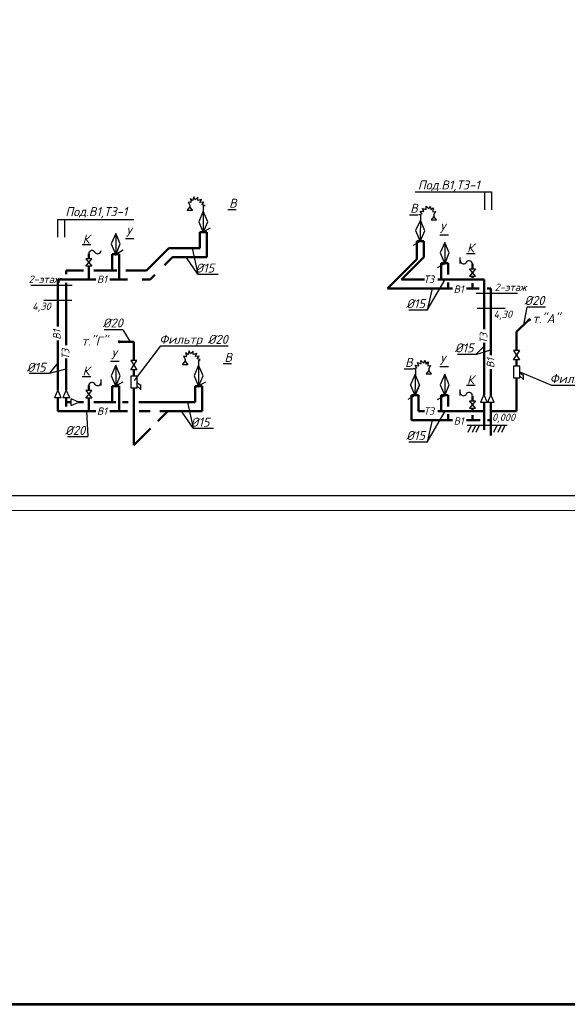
# Model space of a CAD drawing. Extents: x -4445 to 1909585, y 1860 to 289234.
# Tile 85 of 110: x 600552 to 618820, y 169339 to 202197. Entities that reach past the tile are written whole.
import ezdxf

# ---------------------------------------------------------------- set-up
doc = ezdxf.new("R2010")
doc.units = 0
doc.header["$LTSCALE"] = 0.5
doc.header["$MEASUREMENT"] = 0
doc.layers.get('0').update_dxf_attribs({"linetype": 'CONTINUOUS', "lineweight": 18})
doc.layers.add('ВК', color=7, linetype='CONTINUOUS', lineweight=25)
doc.styles.add('GOST', font='isocpeur.ttf')
doc.styles.add('Isocpeur', font='isocpeui.ttf', dxfattribs={"height": 250})
doc.styles.add('Констр', font='isocpeui.ttf')

msp = doc.modelspace()

# ---------------------------------------------------------------- linework, layer by layer
at = {"linetype": 'ByBlock', "lineweight": 20, "ltscale": 10}
msp.add_lwpolyline([(583410.935, 185814.276), (642810.935, 185814.276), (642810.935, 227814.276), (583410.935, 227814.276)], close=True, dxfattribs=at)
msp.add_lwpolyline([(583410.935, 185814.276), (642810.935, 185814.276), (642810.935, 227814.276), (583410.935, 227814.276)], close=True, dxfattribs=at)
at = {"ltscale": 10, "const_width": 50}
msp.add_lwpolyline([(585410.935, 186314.276), (642310.935, 186314.276), (642310.935, 227314.276), (585410.935, 227314.276)], close=True, dxfattribs=at)
msp.add_lwpolyline([(585410.935, 186314.276), (642310.935, 186314.276), (642310.935, 227314.276), (585410.935, 227314.276)], close=True, dxfattribs=at)
at = {"layer": 'ВК', "color": 5, "lineweight": 30}
for p, q in [((606320.462, 196154.929), (606253.996, 196228.723)), ((606253.996, 196228.723), (606265.074, 196092.204)), ((606361.081, 196284.068), (606320.462, 196154.929)), ((606401.7, 196184.447), (606361.081, 196284.068)), ((606497.707, 196272.999), (606401.7, 196184.447)), ((606490.321, 196162.308), (606497.707, 196272.999)), ((606612.177, 196199.205), (606490.321, 196162.308)), ((606564.173, 196095.894), (606612.177, 196199.205)), ((606136.05, 195825.237), (606228.148, 195940.927)), ((606265.074, 196092.204), (606172.759, 196106.963)), ((606172.759, 196106.963), (606228.148, 196007.341)), ((606228.148, 196007.341), (606228.148, 195940.927)), ((606228.148, 195940.927), (606317.002, 195825.237)), ((606689.721, 196106.963), (606564.173, 196095.894)), ((606626.947, 196022.1), (606689.721, 196106.963)), ((606734.032, 195999.962), (606626.947, 196022.1)), ((606677.78, 195970.636), (606734.032, 195999.962)), ((606677.78, 195970.636), (606677.78, 195090.349)), ((614037.075, 195794.107), (613990.656, 195898.14)), ((613990.656, 195898.14), (614111.934, 195859.385)), ((614111.934, 195859.385), (614106.24, 195970.176)), ((614106.24, 195970.176), (614200.883, 195880.167)), ((614200.883, 195880.167), (614243.019, 195979.156)), ((614243.019, 195979.156), (614281.659, 195849.411)), ((614281.659, 195849.411), (614349.246, 195922.18)), ((614349.246, 195922.18), (614336.083, 195785.847)), ((606317.002, 195825.237), (606136.05, 195825.237)), ((606676.644, 195806.739), (606523.079, 195454.595)), ((606828.719, 195454.847), (606676.644, 195806.739)), ((606828.719, 195454.847), (606676.644, 195806.739)), ((613917.926, 195506.739), (613758.998, 195156.983)), ((613865.771, 195700.781), (613973.181, 195721.281)), ((613921.567, 195670.6), (613865.771, 195700.781)), ((613921.567, 195670.6), (613908.116, 194790.415)), ((613973.181, 195721.281), (613911.711, 195807.093)), ((613911.711, 195807.093), (614037.075, 195794.107)), ((614064.606, 195152.564), (613917.926, 195506.739)), ((614064.606, 195152.564), (613917.926, 195506.739)), ((614370.693, 195634.023), (614280.082, 195519.705)), ((614280.082, 195519.705), (614461.013, 195516.94)), ((614336.083, 195785.847), (614428.612, 195799.194)), ((614371.708, 195700.429), (614370.693, 195634.023)), ((614461.013, 195516.94), (614370.693, 195634.023)), ((614428.612, 195799.194), (614371.708, 195700.429)), ((606523.079, 195454.595), (606676.644, 195097.285)), ((606676.644, 195097.285), (606828.719, 195454.847)), ((606677.78, 195118.267), (606921.105, 195253.218)), ((603755.84, 195064.828), (603602.275, 194712.685)), ((603907.915, 194712.936), (603755.84, 195064.828)), ((603907.915, 194712.936), (603755.84, 195064.828)), ((603756.977, 195062.199), (603756.977, 194348.439)), ((613758.998, 195156.983), (613907.085, 194797.368)), ((613907.085, 194797.368), (614064.606, 195152.564)), ((603602.275, 194712.685), (603755.84, 194355.374)), ((603755.84, 194355.374), (603907.915, 194712.936)), ((613684.172, 194671.68), (613927.496, 194809.805)), ((614731.624, 194764.828), (614578.058, 194412.685)), ((614883.698, 194412.936), (614731.624, 194764.828)), ((614883.698, 194412.936), (614731.624, 194764.828)), ((614732.76, 194762.199), (614732.76, 194048.439)), ((602953.822, 194220.074), (602753.822, 194220.074)), ((602753.822, 193970.074), (602953.822, 194220.074)), ((602753.822, 194220.074), (602953.822, 193970.074)), ((603756.977, 194376.356), (604000.301, 194514.481)), ((614578.058, 194412.685), (614731.624, 194055.374)), ((614731.624, 194055.374), (614883.698, 194412.936)), ((615240.708, 194061.826), (615240.708, 194261.826)), ((602953.822, 193970.074), (602753.822, 193970.074)), ((614493.624, 193924.098), (614736.949, 194062.223)), ((615553.547, 193883.972), (615753.547, 193883.972)), ((615753.547, 193633.972), (615553.547, 193883.972)), ((615753.547, 193883.972), (615553.547, 193633.972)), ((615553.547, 193633.972), (615753.547, 193633.972)), ((606108.593, 190949.461), (606016.278, 190964.22)), ((606016.278, 190964.22), (606071.666, 190864.598)), ((606163.981, 191012.186), (606097.514, 191085.98)), ((606097.514, 191085.98), (606108.593, 190949.461)), ((606204.6, 191141.325), (606163.981, 191012.186)), ((606245.218, 191041.704), (606204.6, 191141.325)), ((606341.225, 191130.256), (606245.218, 191041.704)), ((606333.839, 191019.565), (606341.225, 191130.256)), ((606455.695, 191056.462), (606333.839, 191019.565)), ((606407.692, 190953.151), (606455.695, 191056.462)), ((606533.24, 190964.22), (606407.692, 190953.151)), ((606470.466, 190879.357), (606533.24, 190964.22)), ((617230.3, 191159.725), (617030.3, 191159.725)), ((617030.3, 190850.339), (617231.324, 191159.725)), ((617030.3, 191159.725), (617230.3, 190850.339)), ((603755.84, 190663.996), (603602.275, 190311.852)), ((603907.915, 190312.103), (603755.84, 190663.996)), ((603907.915, 190312.103), (603755.84, 190663.996)), ((603756.977, 190661.366), (603756.977, 189947.606)), ((604462.611, 190826.542), (604262.611, 190826.542)), ((604262.611, 190517.156), (604463.635, 190826.542)), ((604262.611, 190826.542), (604462.611, 190517.156)), ((605979.569, 190682.494), (606071.666, 190798.184)), ((606160.52, 190682.494), (605979.569, 190682.494)), ((606071.666, 190864.598), (606071.666, 190798.184)), ((606071.666, 190798.184), (606160.52, 190682.494)), ((606520.163, 190663.996), (606366.597, 190311.852)), ((606577.55, 190857.219), (606470.466, 190879.357)), ((606672.237, 190312.103), (606520.163, 190663.996)), ((606672.237, 190312.103), (606520.163, 190663.996)), ((606521.299, 190827.893), (606577.55, 190857.219)), ((606521.299, 190827.893), (606521.299, 189947.606)), ((613694.59, 190558.038), (613802, 190578.538)), ((613802, 190578.538), (613740.53, 190664.35)), ((613740.53, 190664.35), (613865.894, 190651.364)), ((613865.894, 190651.364), (613819.475, 190755.396)), ((613819.475, 190755.396), (613940.753, 190716.642)), ((613940.753, 190716.642), (613935.06, 190827.433)), ((613935.06, 190827.433), (614029.702, 190737.424)), ((614029.702, 190737.424), (614071.838, 190836.413)), ((614071.838, 190836.413), (614110.479, 190706.668)), ((614110.479, 190706.668), (614178.065, 190779.437)), ((614178.065, 190779.437), (614164.902, 190643.104)), ((614164.902, 190643.104), (614257.432, 190656.45)), ((614257.432, 190656.45), (614200.528, 190557.686)), ((617230.3, 190850.339), (617030.3, 190850.339)), ((603602.275, 190311.852), (603755.84, 189954.542)), ((603755.84, 189954.542), (603907.915, 190312.103)), ((604462.611, 190517.156), (604262.611, 190517.156)), ((606366.597, 190311.852), (606520.163, 189954.542)), ((606520.163, 189954.542), (606672.237, 190312.103)), ((613746.746, 190363.996), (613587.817, 190014.24)), ((613750.386, 190527.857), (613694.59, 190558.038)), ((613750.386, 190527.857), (613736.935, 189647.672)), ((613893.425, 190009.821), (613746.746, 190363.996)), ((613893.425, 190009.821), (613746.746, 190363.996)), ((614199.513, 190491.28), (614108.901, 190376.962)), ((614108.901, 190376.962), (614289.832, 190374.197)), ((614200.528, 190557.686), (614199.513, 190491.28)), ((614289.832, 190374.197), (614199.513, 190491.28)), ((614731.624, 190363.996), (614578.058, 190011.852)), ((614883.698, 190012.103), (614731.624, 190363.996)), ((614883.698, 190012.103), (614731.624, 190363.996)), ((614732.76, 190361.366), (614732.76, 189647.606)), ((617232.805, 190426.738), (617348.863, 190329.18)), ((617232.805, 190296.3), (617348.863, 190198.742)), ((617349.965, 190356.591), (617349.965, 190175.731)), ((603266.746, 189994.273), (603266.746, 190194.273)), ((603756.977, 189975.523), (604000.301, 190113.649)), ((604465.116, 190093.555), (604581.174, 189995.997)), ((604465.116, 189963.117), (604581.174, 189865.559)), ((604582.275, 190023.408), (604582.275, 189842.548)), ((606521.299, 189975.523), (606764.624, 190110.475)), ((613587.817, 190014.24), (613735.905, 189654.625)), ((613740.48, 189654.542), (613588.405, 190012.103)), ((613735.905, 189654.625), (613893.425, 190009.821)), ((613894.045, 190011.852), (613740.48, 189654.542)), ((614578.058, 190011.852), (614731.624, 189654.542)), ((614731.624, 189654.542), (614883.698, 190012.103)), ((602953.822, 189819.242), (602753.822, 189819.242)), ((602753.822, 189569.242), (602953.822, 189819.242)), ((602753.822, 189819.242), (602953.822, 189569.242)), ((613506.725, 189528.937), (613750.05, 189667.062)), ((614493.624, 189523.266), (614736.949, 189661.391)), ((615240.708, 189660.994), (615240.708, 189860.994)), ((602953.822, 189569.242), (602753.822, 189569.242)), ((615553.547, 189483.139), (615753.547, 189483.139)), ((615753.547, 189233.139), (615553.547, 189483.139)), ((615753.547, 189483.139), (615553.547, 189233.139)), ((615553.547, 189233.139), (615753.547, 189233.139))]:
    msp.add_line(p, q, dxfattribs=at)
at = {"layer": 'ВК', "color": 0, "lineweight": 30, "ltscale": 50}
for p, q in [((613747.974, 196447.527), (616290.29, 196447.527)), ((616062.684, 196447.527), (616062.684, 195856.518)), ((616290.29, 196447.527), (616290.29, 195856.518)), ((607491.728, 195861.618), (607775.734, 195861.618)), ((601814.84, 195531.559), (604357.156, 195531.559)), ((601814.84, 195531.559), (601814.84, 194940.55)), ((602042.445, 195531.559), (602042.445, 194940.55)), ((613836.697, 195676.02), (613552.69, 195676.02)), ((604079.437, 194890.774), (604363.444, 194890.774)), ((614571.53, 195022.036), (614855.537, 195022.036)), ((602920.952, 194680.154), (602636.945, 194680.154)), ((606304.642, 194572.643), (606492.483, 193708.714)), ((606492.483, 193708.714), (606107.888, 194272.643)), ((615745.652, 194387.837), (615461.645, 194387.837)), ((606492.483, 193708.714), (607173.974, 193708.714)), ((614150.192, 192498.824), (614740.792, 193530.732)), ((614308.392, 193230.732), (614150.192, 192498.824)), ((617471.886, 192603.937), (617359.429, 192013.306)), ((618093.605, 192603.937), (617471.886, 192603.937)), ((614150.192, 192498.824), (613528.473, 192498.824)), ((603990.496, 191852.638), (603368.777, 191852.638)), ((603990.496, 191852.638), (604241.9, 191450.995)), ((604385.014, 190160.408), (605262.694, 191311.004)), ((605262.694, 191311.004), (607500.783, 191311.004)), ((616041.134, 191307.58), (615773.361, 191022.481)), ((615773.361, 191022.481), (615151.642, 191022.481)), ((615773.361, 191022.481), (616272.139, 191183.907)), ((601821.112, 190744.257), (601550.217, 190397.008)), ((603583.743, 190800.425), (603867.749, 190800.425)), ((607335.246, 190718.875), (607619.253, 190718.875)), ((614571.53, 190621.204), (614855.537, 190621.204)), ((600868.726, 190397.008), (601550.217, 190397.008)), ((601550.217, 190397.008), (602106.615, 190551.341)), ((602920.952, 190279.321), (602636.945, 190279.321)), ((613665.517, 190533.277), (613381.51, 190533.277)), ((617232.805, 190444.108), (618288.878, 189999.836)), ((615745.652, 189987.004), (615461.645, 189987.004)), ((618288.878, 189999.836), (620526.966, 189999.836)), ((606148.161, 189429.9), (606336.002, 188565.971)), ((602781.317, 189129.9), (602827.909, 188290.142)), ((606336.002, 188565.971), (605951.407, 189129.9)), ((614150.192, 188097.991), (614740.792, 189129.9)), ((614308.392, 188829.9), (614150.192, 188097.991)), ((602146.418, 188290.142), (602827.909, 188290.142)), ((606336.002, 188565.971), (607017.493, 188565.971)), ((614150.192, 188097.991), (613528.473, 188097.991))]:
    msp.add_line(p, q, dxfattribs=at)
at = {"layer": 'ВК', "color": 1, "lineweight": 50}
for p, q in [((606562.027, 195109.805), (606562.027, 194572.643)), ((606793.032, 195109.805), (606562.027, 195109.805)), ((604781.608, 193830.732), (605523.518, 194572.643)), ((606562.027, 194572.643), (605523.518, 194572.643)), ((613801.539, 194809.805), (614032.544, 194809.805)), ((614032.544, 194809.805), (614032.544, 194272.643)), ((603641.223, 194367.895), (603641.223, 193830.732)), ((603872.228, 194367.895), (603641.223, 194367.895)), ((613290.634, 193530.732), (614032.544, 194272.643)), ((614617.006, 194067.895), (614617.006, 193530.732)), ((614848.011, 194067.895), (614617.006, 194067.895)), ((602106.615, 193830.732), (602106.615, 193706.258)), ((602677.285, 193830.732), (602106.615, 193830.732)), ((603789.178, 193830.732), (603028.561, 193830.732)), ((604781.608, 193830.732), (604091.187, 193830.732)), ((602106.615, 193410.676), (602106.615, 191339.711)), ((613290.634, 193530.732), (614052.329, 193530.732)), ((614501.571, 193530.732), (616041.134, 193530.732)), ((616041.134, 193530.732), (616041.134, 191867.029)), ((616041.134, 191417.786), (616041.134, 189680.021)), ((602106.615, 190890.469), (602106.615, 189844.633)), ((603641.223, 189967.062), (603641.223, 189429.9)), ((603872.228, 189967.062), (603641.223, 189967.062)), ((606405.545, 189967.062), (606405.545, 189429.9)), ((606636.55, 189967.062), (606405.545, 189967.062)), ((613624.092, 189667.062), (613855.097, 189667.062)), ((613855.097, 189667.062), (613855.097, 189129.9)), ((614617.006, 189667.062), (614617.006, 189129.9)), ((614848.011, 189667.062), (614617.006, 189667.062)), ((602106.615, 189582.603), (602106.615, 189283.762)), ((602265.062, 189429.9), (602106.615, 189429.9)), ((602677.285, 189429.9), (602522.999, 189429.9)), ((603754.232, 189429.9), (603028.561, 189429.9)), ((604171.316, 189429.9), (603984.185, 189429.9)), ((605367.037, 189429.9), (604521.106, 189429.9)), ((606405.545, 189429.9), (605367.037, 189429.9)), ((616041.134, 189422.084), (616041.134, 188510.79)), ((613855.097, 189129.9), (614052.329, 189129.9)), ((614501.571, 189129.9), (616041.134, 189129.9))]:
    msp.add_line(p, q, dxfattribs=at)
at = {"layer": 'ВК', "color": 5, "lineweight": 50}
for p, q in [((606793.032, 195109.805), (606793.032, 194272.643)), ((613801.539, 194809.805), (613801.539, 194207.838)), ((602853.822, 194387.267), (602853.822, 194220.074)), ((603872.228, 194367.895), (603872.228, 193530.732)), ((605381.249, 194006.109), (605647.782, 194272.643)), ((606793.032, 194272.643), (605647.782, 194272.643)), ((612824.434, 193230.732), (613801.539, 194207.838)), ((602853.822, 193970.074), (602853.822, 193830.732)), ((614848.011, 194067.895), (614848.011, 193689.145)), ((615653.547, 194051.164), (615653.547, 193883.972)), ((602853.822, 193830.732), (602853.822, 193530.732)), ((604905.872, 193530.732), (605059.118, 193683.978)), ((615653.547, 193633.972), (615653.547, 193579.925)), ((601821.112, 193530.732), (601821.112, 191956.594)), ((603094.051, 193530.732), (601821.112, 193530.732)), ((604150.816, 193530.732), (603563.937, 193530.732)), ((604905.872, 193530.732), (604641.038, 193530.732)), ((612824.434, 193230.732), (614992.691, 193230.732)), ((614848.011, 193431.557), (614848.011, 193230.732)), ((615462.578, 193230.732), (615875.881, 193230.732)), ((615653.547, 193406.02), (615653.547, 193230.732)), ((616144.149, 193230.732), (616272.139, 193230.732)), ((616272.139, 193230.732), (616272.139, 191006.779)), ((617130.3, 191784.178), (617531.405, 192185.283)), ((617130.3, 191784.178), (617130.3, 191159.725)), ((601821.112, 191486.708), (601821.112, 189844.633)), ((603848.801, 191450.995), (604362.611, 191450.995)), ((604362.611, 191450.995), (604362.611, 190826.542)), ((617130.3, 190850.339), (617130.3, 190638.334)), ((604362.611, 190517.156), (604362.611, 190305.151)), ((616272.139, 190536.893), (616272.139, 189680.021)), ((617130.3, 190249.881), (617130.3, 189812.493)), ((602853.822, 189986.434), (602853.822, 189819.242)), ((603872.228, 189967.062), (603872.228, 189429.9)), ((606636.55, 189967.062), (606636.55, 189129.9)), ((604362.611, 189916.698), (604362.611, 189778.808)), ((604362.611, 189916.698), (604362.611, 188001.21)), ((613624.092, 189667.062), (613624.092, 188829.9)), ((614848.011, 189667.062), (614848.011, 189288.313)), ((615653.547, 189650.332), (615653.547, 189483.139)), ((617130.3, 189812.493), (617130.3, 189127.93)), ((601821.112, 189582.603), (601821.112, 189129.9)), ((602853.822, 189569.242), (602853.822, 189429.9)), ((602853.822, 189429.9), (602853.822, 189129.9)), ((603872.228, 189429.9), (603872.228, 189129.9)), ((616272.139, 189422.084), (616272.139, 188317.531)), ((603094.051, 189129.9), (601821.112, 189129.9)), ((604150.816, 189129.9), (603563.937, 189129.9)), ((604908.941, 189129.9), (604542.185, 189129.9)), ((605161.24, 188799.839), (605491.301, 189129.9)), ((605491.301, 189129.9), (605226.467, 189129.9)), ((606636.55, 189129.9), (605491.301, 189129.9)), ((614848.011, 189030.724), (614848.011, 188829.9)), ((615653.547, 189233.139), (615653.547, 189179.092)), ((615653.547, 189005.187), (615653.547, 188829.9)), ((616272.139, 189127.93), (617130.3, 189127.93)), ((613624.092, 188829.9), (614992.691, 188829.9)), ((615462.578, 188829.9), (615918.258, 188829.9)), ((616155.152, 188829.9), (616272.139, 188829.9)), ((616169.305, 188829.9), (616272.139, 188829.9)), ((604362.611, 188001.21), (604916.424, 188555.023))]:
    msp.add_line(p, q, dxfattribs=at)
at = {"layer": 'ВК', "color": 1, "lineweight": 25, "ltscale": 100}
for p, q in [((602301.482, 193324.44), (600918.82, 193324.44)), ((617158.336, 193057.77), (615775.674, 193057.77))]:
    msp.add_line(p, q, dxfattribs=at)
at = {"layer": 'ВК', "color": 0, "lineweight": 25}
for p, q in [((601360.237, 192834.153), (602294.88, 192834.153)), ((615817.212, 192567.483), (616751.855, 192567.483)), ((616814.819, 188656.937), (615481.695, 188656.937))]:
    msp.add_line(p, q, dxfattribs=at)
at = {"layer": 'ВК', "color": 7, "ltscale": 10}
for p, q in [((601821.112, 189844.633), (601708.136, 189582.603)), ((601934.088, 189582.603), (601821.112, 189844.633)), ((602106.615, 189844.633), (601993.639, 189582.603)), ((602219.591, 189582.603), (602106.615, 189844.633)), ((616039.341, 189684.114), (615928.158, 189422.084)), ((616154.109, 189422.084), (616039.341, 189684.114)), ((616270.346, 189684.114), (616159.163, 189422.084)), ((616385.115, 189422.084), (616270.346, 189684.114)), ((602527.092, 189431.692), (602265.062, 189542.876)), ((602265.062, 189316.924), (602527.092, 189431.692))]:
    msp.add_line(p, q, dxfattribs=at)
at = {"layer": 'ВК', "color": 0, "lineweight": 25, "ltscale": 50}
for p, q in [((601934.088, 189582.603), (601708.136, 189582.603)), ((602219.591, 189582.603), (601993.639, 189582.603)), ((602265.062, 189316.924), (602265.062, 189542.876)), ((616154.109, 189422.084), (615928.158, 189422.084)), ((616385.115, 189422.084), (616159.163, 189422.084))]:
    msp.add_line(p, q, dxfattribs=at)
at = {"layer": 'ВК', "ltscale": 10}
for p, q in [((615617.643, 188656.937), (615506.392, 188426.551)), ((615754.72, 188656.937), (615643.469, 188426.551)), ((615881.865, 188656.937), (615770.615, 188426.551)), ((616472.405, 188656.937), (616361.155, 188426.551)), ((616609.482, 188656.937), (616498.231, 188426.551)), ((616736.627, 188656.937), (616625.377, 188426.551))]:
    msp.add_line(p, q, dxfattribs=at)
at = {"layer": 'ВК', "color": 3, "lineweight": 53, "ltscale": 200}
msp.add_lwpolyline([(118941.7, 169339.3), (1002524.1, 169339.3), (1002524.1, 289233.7), (118941.7, 289233.7)], close=True, dxfattribs=at)
at = {"layer": 'ВК', "color": 5, "lineweight": 30, "const_width": 50.256}
for points in [[(606702.908, 195115.477, -1), (606652.653, 195115.477, -1)], [(613891.662, 194815.477, 1), (613941.918, 194815.477, 1)], [(603782.105, 194373.567, -1), (603731.849, 194373.567, -1)], [(614757.888, 194073.567, -1), (614707.632, 194073.567, -1)], [(617531.405, 192185.283, 1), (617581.661, 192185.283, 1)], [(603899.057, 191450.995, -1), (603848.801, 191450.995, -1)], [(603782.105, 189972.734, -1), (603731.849, 189972.734, -1)], [(606546.427, 189972.734, -1), (606496.171, 189972.734, -1)], [(613714.215, 189672.734, 1), (613764.471, 189672.734, 1)], [(614757.888, 189672.734, -1), (614707.632, 189672.734, -1)]]:
    msp.add_lwpolyline(points, format="xyb", close=True, dxfattribs=at)
at = {"layer": 'ВК', "color": 5, "lineweight": 30}
for points in [[(617232.805, 190638.334), (617027.796, 190638.334), (617027.796, 190249.881), (617232.805, 190249.881)], [(604465.116, 190305.151), (604260.106, 190305.151), (604260.106, 189916.698), (604465.116, 189916.698)]]:
    msp.add_lwpolyline(points, close=True, dxfattribs=at)
for centre, radius, start, end in [((602963.62, 194381.44), 110.04, 23.2049667, 176.197729), ((603150.87, 194502.335), 115.876, 222.0006275, 357.8207969), ((615356.5, 194166.232), 115.876, 182.1792031, 317.9993725), ((615543.75, 194045.337), 110.04, 3.802271, 156.7950333), ((602963.62, 189980.607), 110.04, 23.2049667, 176.197729), ((603150.87, 190101.503), 115.876, 222.0006275, 357.8207969), ((615356.5, 189765.4), 115.876, 182.1792031, 317.9993725), ((615543.75, 189644.505), 110.04, 3.802271, 156.7950333)]:
    msp.add_arc(centre, radius, start, end, dxfattribs=at)

# ---------------------------------------------------------------- texts
at = {"ltscale": 100, "insert": (152636, 214359.8), "char_height": 250, "width": 19702, "attachment_point": 1, "line_spacing_factor": 0.85, "style": 'GOST'}
msp.add_mtext('\\pi1800;Проект разработан на основании чертежей АС и расстановки технологического оборудования, с учетом требований соответствующих нормативных документов, задания на проектирования и технических условий №270/4-1729  от 16.06.2023 года, выданных АО "Тошкент шахар сув таъминоты"\\PИсходные данные:\\P\\pi0;^I^I^IТехническо-экономические показатели:\\P1.^I Площадь застройки -{\\fISOCPEUR|b0|i1|c204|p34;2852,84}  м2\\P2.^IСтроительный объём  -20360.80 м3\\P3.^IПросадочность - I типа\\P4.^IСейсмичность - 8 баллов\\P^I^I^IПожарная безопасность:\\P1.^IКласс ответственности здания......................................................II\\P2.^IСтепень огнестойкости здания......................................................II\\P3.^IКласс по функциональной пожарной опасности.....................Ф1.1\\P\\pi1800;Проектом предусмотрено строительство системы водоснабжения и водоотведения.{\\C1;\\P}^I^I{\\LХолодное водоснабжение.}\\P\\pi0;^IХолодное водоснабжение принято хозяйственно-питьевое Источником хозяйственно бытового водопровода служит  наружная сеть водопровода. \\P^IГарантированный напор - 1,0 атм.\\P^IХолодное водоснабжение принято хозяйственно-питьевое с отдельной противопожарной линией. Количество вводов - один. Хозяйственно-бытовая сеть водоснабжения - тупиковая. Ввод выполняется из оцинкованных стальных обыкновенных водогазопроводных труб ∅50 мм по ГОСТ 3262-75. \\P^IМагистральный трубопровод (лежак),  стояки и подводки воды к санитарно-техническим приборам выполняются из полипропиленовых труб PP-R PN10. Магистральный трубопровод прокладываются под потолком техподполья. Стояки прокладываются скрыто в шахтах совместно со стояками канализации. Подводка труб к сан-тех приборам выполняется скрыто в штробах. Каждый стояк и поэтажное ответвление имеет свою запорную арматуру. Перед заделкой штроб необходимо провести гидравлическое испытание трубопроводов.\\P^IДля учета водопотребления установлен ультразвуковой счетчик воды с модулем передачи данных.\\P^I^I{\\LПротивопожарный водопровод. \\P}^IПротивопожарная сеть - принята тупиковой. Противопожарный водопровод выполняется из стальных электросварных труб ∅57мм мм.  Внутреннее пожаротушение осуществляется пожарными кранами ∅50 мм, диаметр спрыска наконечника пожарного ствола - 16 мм, длина рукавов - 20 м. Пожарные краны размещаются в специальных шкафах навесного ШПК-320Н и встраиваемого типа ШПК-320В размерами 1300х540х300 (ВхШхГ). Каждый пожарный шкаф оснащается двумя порошковыми огнетушителями ОП-5.\\P^IРасход воды на внутреннее пожаротушение составляет в одну струю по 2,6 л/сек. \\P^IСтальные трубопроводы окрашиваются масляной краской за 2 раза. \\P^IРасход воды на наружнее пожаротушение составляет 20 л/сек и осуществляется от пожарных гидрантов существующей городской сети водопровода.\\P^I^I{\\LГорячее водоснабжение. }\\P^IГорячее водоснабжение принято циркуляционным - от вертикальных накопительных бойлеров косвенного нагрева с контуром подключения солнечных коллекторов. Основным источником тепла для бойлеров ГВС служит тепловая сеть. Трубопроводы горячего водоснабжения выполняются из и PP-RCT труб  PN20. Магистральные циркуляционные трубопроводы прокладываются открыто под потолком цокольного этажа. Подводки к сан-тех приборам прокладываются аналогично подводящим трубопроводам холодного водоснабжения. Альтернативным источником тепла для бойлеров в теплое время года и в ясную погоду служат солнечные коллекторы, устанавливаемые на кровле здания. Монтаж и точный угол наклона коллекторов выполнить по требованиям изготовителя водонагревателей. Допускается установка коллекторов отличной от проекта в соответствии с требованиями завода- изготовителя. Трубопроводы теплоснабжения выполняются из медных труб. \\P^IТеплоносителем для солнечных коллекторов служит водный раствор гликоля (антифриз). нормальной работы контура теплоснабжения и горячего водоснабжения устанавливаются циркуляционные насосы (1 раб. 1 резервный), а также контроллер управления гелиосистемой.\\P^IВсе трубопроводы, прокладываемые по чердаку, а также трубопроводны горячего водоснабжения и циркуляции (за исключение подводок к сантехприборам) покрваются теплоизоячцйионными материалами.\\P^I^I{\\LКанализация}\\P^IВ проекте принята самотёчная система хозяйственно-бытовой канализации. Внутренние сети канализации К1 выполняются из безнапорных полипропиленовых труб ∅50-110мм. Трубы канализации прокладываются под потолком цокольного этажа, а также частично открыто по стенам. \\P^IСтояки прокладываются в шахтах. Все санитарно-технические приборы оборудуются гидравлическими затворам - сифонами. \\P^IВыпуски канализации  выводятся к смотровым колодцам.\\P^IРасчетные расходы определены согласно ШНК 2.04.01-2022. "Внутренний водопровод и канализация зданий."  ', dxfattribs=at)
at = {"color": 7, "lineweight": 50, "char_height": 250, "attachment_point": 4, "style": 'Isocpeur'}
for s, insert, width in [('\\pi2752.61864;{\\C0;Прилагаемые документы}', (139553.599, 201264.584), 9505.04788), ('\\pi163.06818;{\\C0;Основные показатели систем водоснабжения и \\P\\pi2964.29924;канализации}', (139390.71, 198649.49), 8000)]:
    msp.add_mtext(s, dxfattribs=dict(at, insert=insert, width=width))
at = {"color": 7, "lineweight": 15, "insert": (134338.013, 191506.705), "char_height": 250, "width": 18142.31253, "attachment_point": 1, "style": 'Isocpeur'}
msp.add_mtext('\\pi7094.07293;{\\C0;УКАЗАНИЯ ПО МОНТАЖУ\\P\\pi0;1.^I Монтаж, испытание и приемку внутреннего водопровода выполнить в соответствии с КМК 3.05.01-97.\\P Напорные трубопроводы В1 после монтажа испытать гидравлическим способом и произвести промывку и дезинфекцию системы.\\PВеличина испытательного давления трубопроводов системы В1 - 0,2 MPa.\\P Самотечные трубопроводы после монтажа испытать гидростатическим способом. Величина испытательного давления трубопроводов системы К1 - 0,04 MPa. \\P2.^I При производстве работ необходимо составление актов освидетельствования скрытых работ на гидравлическое испытание, оформленным по формам, указанным в приложении к КМК3.05.01-97.\\P} 4  В местах прохода через стены трубопроводы прокладывать в гильзах.', dxfattribs=at)
at = {"layer": 'ВК', "color": 0, "lineweight": 30, "ltscale": 50, "style": 'Констр'}
for s, p in [('Под.В1,Т3-1', (613833.137, 196531.38)), ('В', (607539.261, 195921.514)), ('Под.В1,Т3-1', (602074.177, 195642.188)), ('В', (613578.736, 195752.866)), ('У', (604089.063, 194956.211)), ('У', (614557.333, 195087.875)), ('К', (602650.252, 194723.883)), ('К', (615474.952, 194431.566)), ('%%C15', (606410.892, 193758.193)), ('%%C15', (613443.401, 192571.663)), ('%%C20', (617386.814, 192676.776)), ('%%C20', (603319.605, 191925.478)), ('т."А"', (617657.343, 192073.75)), ('т."Г"', (602614.247, 191321.759)), ('Фильтр %%C20', (605208.186, 191379.656)), ('%%C15', (615066.57, 191095.32)), ('У', (603593.369, 190865.862)), ('В', (607382.78, 190778.771)), ('В', (613407.555, 190610.123)), ('У', (614557.333, 190687.042)), ('%%C15', (600787.135, 190446.488)), ('К', (602650.252, 190323.05)), ('К', (615474.952, 190030.733)), ('Фильтр %%C20', (618234.37, 190068.489)), ('%%C20', (602064.827, 188339.621)), ('%%C15', (606254.411, 188615.45)), ('%%C15', (613443.401, 188170.83))]:
    msp.add_text(s, height=300, dxfattribs=at).set_placement(p)
at = {"layer": 'ВК', "color": 0, "lineweight": 25, "style": 'Констр'}
for s, p in [('2-этаж', (600847.051, 193408.75)), ('2-этаж', (616395.236, 193142.08)), ('4,30', (600967.611, 192508.281)), ('4,30', (616359.23, 192241.612)), ('0,000', (616308.594, 188802.059))]:
    msp.add_text(s, height=250, dxfattribs=at).set_placement(p)
at = {"layer": 'ВК', "color": 0, "ltscale": 100, "style": 'Констр'}
for s, p in [('В1', (603127.771, 193408.876)), ('Т3', (614025.064, 193411.57)), ('В1', (615026.412, 193078.984)), ('Т3', (614025.064, 189010.737)), ('В1', (603127.771, 189008.044)), ('В1', (615026.412, 188678.152))]:
    msp.add_text(s, height=250, dxfattribs=at).set_placement(p)
for s, p in [('В1', (601915.354, 191520.428)), ('Т3', (616150.815, 191390.522)), ('Т3', (602205.852, 190863.204)), ('В1', (616385.021, 190570.613))]:
    msp.add_text(s, height=250, rotation=90, dxfattribs=at).set_placement(p)

doc.saveas('drawing.dxf')
